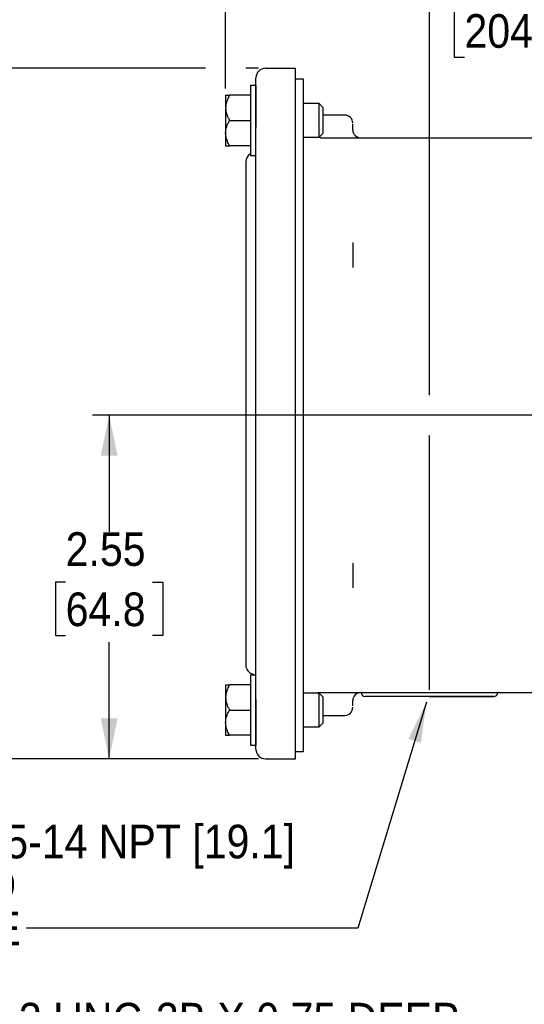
# Model space of a CAD drawing. Header units: inches. Extents: x 1.5 to 80, y 0 to 40.3.
# Tile 7 of 15: x 51.4 to 55.1, y 25.5 to 32.8. Entities that reach past the tile are written whole.
import ezdxf

# ---------------------------------------------------------------- set-up
doc = ezdxf.new("R2010")
doc.units = ezdxf.units.IN
doc.header["$MEASUREMENT"] = 0
doc.linetypes.add('SLD-Solid', pattern=[0])
doc.layers.add('SLD-0', color=7, linetype='Continuous')
doc.styles.add('SLDTEXTSTYLE0', font='GOTHIC.TTF', dxfattribs={"width": 0.913})
doc.styles.get("Standard").update_dxf_attribs({"font": 'GOTHIC.TTF'})
doc.dimstyles.new('SLDDIMSTYLE1', dxfattribs={"dimtxt": 0.25, "dimasz": 0.3, "dimexe": 0, "dimexo": 0.0625, "dimgap": 0.0625, "dimtad": 0, "dimtih": 1, "dimtoh": 1, "dimrnd": 1e-09, "dimzin": 12, "dimdsep": 46, "dimtxsty": 'SLDTEXTSTYLE0', "dimsah": 1, "dimcen": 0.09, "dimadec": 0, "dimazin": 3, "dimtfac": 1, "dimtofl": 0, "dimtmove": 0, "dimatfit": 3, "dimfxl": 0, "dimfrac": 2, "dimtolj": 1, "dimtzin": 12, "dimarcsym": 0})
doc.dimstyles.new('SLDDIMSTYLE3', dxfattribs={"dimtxt": 0.18, "dimasz": 0.3, "dimexe": 0, "dimexo": 0.0625, "dimgap": 0, "dimtad": 0, "dimtih": 1, "dimtoh": 1, "dimdec": 0, "dimrnd": 1e-09, "dimzin": 0, "dimdsep": 46, "dimtxsty": 'Standard', "dimsah": 1, "dimcen": 0.09, "dimadec": 0, "dimazin": 0, "dimtfac": 0.3, "dimtdec": 0, "dimtofl": 0, "dimtmove": 0, "dimatfit": 3, "dimfxl": 0, "dimfrac": 2, "dimtolj": 1, "dimtzin": 0, "dimarcsym": 0})
doc.dimstyles.new('SLDDIMSTYLE6', dxfattribs={"dimtxt": 0.25, "dimasz": 0.3, "dimexe": 0, "dimexo": 0.0625, "dimgap": 0.0625, "dimtad": 0, "dimtih": 1, "dimtoh": 1, "dimrnd": 1e-09, "dimzin": 12, "dimdsep": 46, "dimtxsty": 'SLDTEXTSTYLE0', "dimsah": 1, "dimcen": 0, "dimadec": 0, "dimazin": 3, "dimtfac": 1, "dimtofl": 0, "dimtmove": 0, "dimatfit": 3, "dimfxl": 0, "dimfrac": 2, "dimtolj": 1, "dimtzin": 12, "dimarcsym": 0})
doc.dimstyles.new('SLDDIMSTYLE7', dxfattribs={"dimtxt": 0.25, "dimasz": 0.3, "dimexe": 0, "dimexo": 0.0625, "dimgap": 0.0625, "dimtad": 0, "dimtih": 1, "dimtoh": 1, "dimrnd": 1e-09, "dimzin": 12, "dimdsep": 46, "dimtxsty": 'SLDTEXTSTYLE0', "dimsah": 1, "dimcen": 0, "dimadec": 0, "dimazin": 3, "dimtfac": 1, "dimtofl": 0, "dimtmove": 0, "dimatfit": 3, "dimfxl": 0, "dimfrac": 2, "dimtolj": 1, "dimtzin": 12, "dimarcsym": 0})

# ---------------------------------------------------------------- blocks, each defined once
blk = doc.blocks.new('_D_15')
at = {"layer": 'SLD-0'}
for p, q in [((54.4427, 30.0324), (54.4427, 37.3725)), ((60.5767, 35.4254), (60.5767, 37.3725)), ((54.4427, 37.2475), (56.8911, 37.2475)), ((57.0941, 37.2843), (57.0179, 37.2843)), ((57.0179, 37.2843), (57.0179, 36.8875)), ((57.9253, 37.2843), (58.0015, 37.2843)), ((58.0015, 37.2843), (58.0015, 36.8875)), ((60.5767, 37.2475), (58.1284, 37.2475)), ((57.0179, 36.8875), (57.0941, 36.8875)), ((58.0015, 36.8875), (57.9253, 36.8875)), ((60.5767, 34.8317), (60.5767, 35.1254)), ((54.4427, 27.8424), (54.4427, 29.7324))]:
    blk.add_line(p, q, dxfattribs=at)
for points in [[(54.4427, 37.2475), (54.7427, 37.185), (54.7427, 37.31)], [(60.5767, 37.2475), (60.2767, 37.31), (60.2767, 37.185)]]:
    blk.add_solid(points, dxfattribs=at)
at = {"layer": 'SLD-0', "char_height": 0.25, "attachment_point": 1, "style": 'SLDTEXTSTYLE0'}
for s, insert in [('6.13', (57.1865, 37.6545)), ('155.8', (57.0941, 37.2068))]:
    blk.add_mtext(s, dxfattribs=dict(at, insert=insert))
blk = doc.blocks.new('_D_18')
at = {"layer": 'SLD-0'}
for p, q in [((57.8072, 27.1778), (55.2074, 25.3963)), ((55.2074, 25.3963), (54.9574, 25.3963))]:
    blk.add_line(p, q, dxfattribs=at)
blk.add_solid([(57.8072, 27.1778), (57.5244, 27.0598), (57.5951, 26.9567)], dxfattribs=at)
at = {"layer": 'SLD-0', "insert": (50.2373, 25.5172), "char_height": 0.25, "attachment_point": 1, "style": 'SLDTEXTSTYLE0'}
blk.add_mtext('4X 1/2-13 UNC-2B X 0.75 DEEP', dxfattribs=at)
blk = doc.blocks.new('_D_22')
at = {"layer": 'SLD-0'}
for p, q in [((52.7777, 32.4601), (50.6698, 32.4601)), ((50.7948, 32.4601), (50.7948, 30.3059)), ((53.1727, 32.4601), (53.0777, 32.4601)), ((50.3792, 29.9319), (50.303, 29.9319)), ((50.303, 29.9319), (50.303, 29.535)), ((51.2104, 29.9319), (51.2866, 29.9319)), ((51.2866, 29.9319), (51.2866, 29.535)), ((50.303, 29.535), (50.3792, 29.535)), ((50.7948, 27.3301), (50.7948, 29.4842)), ((51.2866, 29.535), (51.2104, 29.535)), ((53.1727, 27.3301), (50.6698, 27.3301))]:
    blk.add_line(p, q, dxfattribs=at)
for points in [[(50.7948, 32.4601), (50.7323, 32.1601), (50.8573, 32.1601)], [(50.7948, 27.3301), (50.8573, 27.6301), (50.7323, 27.6301)]]:
    blk.add_solid(points, dxfattribs=at)
at = {"layer": 'SLD-0', "char_height": 0.25, "attachment_point": 1, "style": 'SLDTEXTSTYLE0'}
for s, insert in [('5.13', (50.4715, 30.302)), ('130.3', (50.3792, 29.8544))]:
    blk.add_mtext(s, dxfattribs=dict(at, insert=insert))
blk = doc.blocks.new('_D_23')
at = {"layer": 'SLD-0'}
for p, q in [((55.6274, 29.8824), (51.9366, 29.8824)), ((52.0616, 29.8824), (52.0616, 29.0171)), ((51.7383, 28.643), (51.6621, 28.643)), ((51.6621, 28.643), (51.6621, 28.2462)), ((52.3848, 28.643), (52.461, 28.643)), ((52.461, 28.643), (52.461, 28.2462)), ((51.6621, 28.2462), (51.7383, 28.2462)), ((52.461, 28.2462), (52.3848, 28.2462)), ((52.0616, 27.3301), (52.0616, 28.1954)), ((53.1727, 27.3301), (51.9366, 27.3301))]:
    blk.add_line(p, q, dxfattribs=at)
for points in [[(52.0616, 29.8824), (51.9991, 29.5824), (52.1241, 29.5824)], [(52.0616, 27.3301), (52.1241, 27.6301), (51.9991, 27.6301)]]:
    blk.add_solid(points, dxfattribs=at)
at = {"layer": 'SLD-0', "char_height": 0.25, "attachment_point": 1, "style": 'SLDTEXTSTYLE0'}
for s, insert in [('2.55', (51.7383, 29.0132)), ('64.8', (51.7383, 28.5655))]:
    blk.add_mtext(s, dxfattribs=dict(at, insert=insert))
blk = doc.blocks.new('_D_29')
at = {"layer": 'SLD-0'}
for p, q in [((54.7028, 32.9396), (54.6266, 32.9396)), ((54.6266, 32.9396), (54.6266, 32.5428)), ((55.534, 32.9396), (55.6102, 32.9396)), ((55.6102, 32.9396), (55.6102, 32.5428)), ((55.9364, 32.9028), (55.6864, 32.9028)), ((57.1992, 32.0808), (55.9364, 32.9028)), ((54.6266, 32.5428), (54.7028, 32.5428)), ((55.6102, 32.5428), (55.534, 32.5428))]:
    blk.add_line(p, q, dxfattribs=at)
blk.add_solid([(57.1992, 32.0808), (56.9819, 32.2969), (56.9137, 32.1921)], dxfattribs=at)
at = {"layer": 'SLD-0', "char_height": 0.25, "attachment_point": 1, "style": 'SLDTEXTSTYLE0'}
for s, insert in [('%%c', (54.6066, 33.3098)), ('8.06', (54.9836, 33.3098)), ('204.7', (54.7028, 32.8621))]:
    blk.add_mtext(s, dxfattribs=dict(at, insert=insert))
blk = doc.blocks.new('_D_30')
at = {"layer": 'SLD-0'}
for p, q in [((52.9277, 32.3099), (52.9277, 38.5536)), ((60.5767, 34.8317), (60.5767, 38.5536)), ((52.9277, 38.4286), (56.1336, 38.4286)), ((56.3366, 38.4654), (56.2604, 38.4654)), ((56.2604, 38.4654), (56.2604, 38.0686)), ((57.1678, 38.4654), (57.244, 38.4654)), ((57.244, 38.4654), (57.244, 38.0686)), ((60.5767, 38.4286), (57.3709, 38.4286)), ((56.2604, 38.0686), (56.3366, 38.0686)), ((57.244, 38.0686), (57.1678, 38.0686))]:
    blk.add_line(p, q, dxfattribs=at)
for points in [[(52.9277, 38.4286), (53.2277, 38.3661), (53.2277, 38.4911)], [(60.5767, 38.4286), (60.2767, 38.4911), (60.2767, 38.3661)]]:
    blk.add_solid(points, dxfattribs=at)
at = {"layer": 'SLD-0', "char_height": 0.25, "attachment_point": 1, "style": 'SLDTEXTSTYLE0'}
for s, insert in [('7.65', (56.429, 38.8356)), ('194.3', (56.3366, 38.3879))]:
    blk.add_mtext(s, dxfattribs=dict(at, insert=insert))
blk = doc.blocks.new('_D_31')
at = {"layer": 'SLD-0'}
for p, q in [((52.9277, 32.6101), (52.9277, 39.4985)), ((65.9697, 36.5314), (65.9697, 39.4985)), ((52.9277, 39.3735), (58.8301, 39.3735)), ((59.0331, 39.4103), (58.9569, 39.4103)), ((58.9569, 39.4103), (58.9569, 39.0135)), ((59.8643, 39.4103), (59.9405, 39.4103)), ((59.9405, 39.4103), (59.9405, 39.0135)), ((65.9697, 39.3735), (60.0674, 39.3735)), ((58.9569, 39.0135), (59.0331, 39.0135)), ((59.9405, 39.0135), (59.8643, 39.0135)), ((65.9697, 31.8153), (65.9697, 36.2314)), ((52.9277, 32.3099), (52.9277, 32.3101)), ((65.9697, 30.6067), (65.9697, 31.5153)), ((65.9697, 29.9324), (65.9697, 30.3067))]:
    blk.add_line(p, q, dxfattribs=at)
for points in [[(52.9277, 39.3735), (53.2277, 39.311), (53.2277, 39.436)], [(65.9697, 39.3735), (65.6697, 39.436), (65.6697, 39.311)]]:
    blk.add_solid(points, dxfattribs=at)
at = {"layer": 'SLD-0', "char_height": 0.25, "attachment_point": 1, "style": 'SLDTEXTSTYLE0'}
for s, insert in [('13.04', (59.0331, 39.7804)), ('331.3', (59.0331, 39.3328))]:
    blk.add_mtext(s, dxfattribs=dict(at, insert=insert))
blk = doc.blocks.new('SW_NOTE_3')
at = {"layer": 'SLD-0', "color": 0, "char_height": 0.25, "attachment_point": 1, "style": 'SLDTEXTSTYLE0'}
for s, insert in [('%%c', (-0.9603, 0.7696)), ('0.75-14 NPT [19.1]', (-0.5833, 0.7696)), (' LEAD', (-0.9603, 0.4463)), (' HOLE', (-0.9603, 0.123))]:
    blk.add_mtext(s, dxfattribs=dict(at, insert=insert))

msp = doc.modelspace()

# ---------------------------------------------------------------- linework, layer by layer
at = {"layer": 'SLD-0', "linetype": 'SLD-Solid', "lineweight": 25}
for p, q in [((53.22272, 32.4601), (53.44772, 32.4601)), ((53.44772, 32.0201), (53.44772, 32.4601)), ((53.15272, 32.33239), (53.11272, 32.33239)), ((53.11272, 32.33239), (53.11272, 31.81239)), ((53.15272, 32.33239), (53.15272, 32.0201)), ((53.44772, 32.38239), (53.50272, 32.38239)), ((53.50272, 32.38239), (53.50272, 32.00239)), ((52.92772, 32.25989), (52.92772, 32.16614)), ((53.11272, 32.25989), (52.95673, 32.25989)), ((53.62272, 32.19739), (53.50272, 32.19739)), ((53.65272, 32.16739), (53.62272, 32.19739)), ((53.62272, 31.94739), (53.62272, 32.19739)), ((52.92772, 32.16614), (52.92772, 31.97864)), ((53.65272, 32.07239), (53.65272, 32.16739)), ((53.81272, 32.11239), (53.65272, 32.11239)), ((52.95673, 32.07239), (53.11272, 32.07239)), ((53.65272, 31.97739), (53.65272, 32.07239)), ((52.92772, 31.97864), (52.92772, 31.88489)), ((53.15272, 27.7701), (53.15272, 32.0201)), ((53.44772, 27.7701), (53.44772, 32.0201)), ((53.50272, 32.00239), (53.50272, 27.76239)), ((53.62272, 31.94739), (53.65272, 31.97739)), ((53.50272, 31.94739), (53.62272, 31.94739)), ((53.63272, 31.94239), (56.05569, 31.94239)), ((53.11272, 31.88489), (52.95673, 31.88489)), ((53.11272, 31.81239), (53.15272, 31.81239)), ((53.07772, 31.4501), (53.07772, 28.3401)), ((53.15272, 27.95239), (53.11272, 27.95239)), ((53.11272, 27.95239), (53.11272, 27.43239)), ((52.92772, 27.87989), (52.92772, 27.78614)), ((53.11272, 27.87989), (52.95673, 27.87989)), ((53.62272, 27.81739), (53.50272, 27.81739)), ((53.65272, 27.78739), (53.62272, 27.81739)), ((53.62272, 27.56739), (53.62272, 27.81739)), ((53.63272, 27.82239), (56.05569, 27.82239)), ((52.92772, 27.78614), (52.92772, 27.59864)), ((53.15272, 27.7701), (53.15272, 27.43239)), ((53.44772, 27.3301), (53.44772, 27.7701)), ((53.50272, 27.76239), (53.50272, 27.38239)), ((53.65272, 27.69239), (53.65272, 27.78739)), ((52.95673, 27.69239), (53.11272, 27.69239)), ((53.65272, 27.59739), (53.65272, 27.69239)), ((53.65272, 27.65239), (53.81272, 27.65239)), ((52.92772, 27.59864), (52.92772, 27.50489)), ((53.62272, 27.56739), (53.65272, 27.59739)), ((53.11272, 27.50489), (52.95673, 27.50489)), ((53.50272, 27.56739), (53.62272, 27.56739)), ((53.11272, 27.43239), (53.15272, 27.43239)), ((53.50272, 27.38239), (53.44772, 27.38239)), ((53.22272, 27.3301), (53.44772, 27.3301))]:
    msp.add_line(p, q, dxfattribs=at)
at = {"layer": 'SLD-0'}
msp.add_line((54.44272, 27.79239), (54.92054, 27.79239), dxfattribs=at)
at = {"layer": 'SLD-0', "linetype": 'SLD-Solid', "lineweight": 25, "flags": 128}
for points in [[(53.63272, 31.94239), (53.60736, 31.94488), (53.59702, 31.94739)], [(53.63272, 27.82239), (53.60736, 27.81989), (53.59702, 27.81739)]]:
    msp.add_lwpolyline(points, dxfattribs=at)
at = {"layer": 'SLD-0', "linetype": 'SLD-Solid', "lineweight": 25}
for centre, radius, start, end in [((53.22272, 32.3901), 0.07, 90, 180), ((53.81272, 32.05239), 0.06, 0, 90), ((53.93272, 32.00239), 0.06, 180, 270), ((53.14772, 31.76447), 0.07, 120, 180), ((53.14772, 28.02572), 0.07, 180, 253.39845), ((53.11772, 27.9251), 0.035, 51.229852, 73.39845), ((53.93272, 27.76239), 0.06, 90, 180), ((53.96491, 27.82239), 0.03, 180, 270), ((54.92054, 27.82239), 0.03, 270, 0), ((53.81272, 27.71239), 0.06, 270, 360), ((53.22272, 27.4001), 0.07, 180, 270)]:
    msp.add_arc(centre, radius, start, end, dxfattribs=at)
for points, knots in [([(53.15272, 32.0201), (53.15272, 32.02386), (53.15272, 32.03139), (53.15272, 32.04266), (53.15272, 32.0539), (53.15272, 32.06511), (53.15272, 32.07629), (53.15272, 32.09551), (53.15272, 32.1225), (53.15272, 32.15697), (53.15272, 32.19059), (53.15272, 32.2341), (53.15272, 32.2836), (53.15272, 32.32377), (53.15272, 32.34919), (53.15272, 32.36449), (53.15272, 32.37625), (53.15272, 32.38348), (53.15272, 32.38756), (53.15272, 32.3897), (53.15272, 32.38997), (53.15272, 32.3901)], [0, 0, 0, 0, 0.01945297, 0.03887173, 0.05827436, 0.077679, 0.09710376, 0.1165667, 0.17831238, 0.24009362, 0.30441349, 0.36876906, 0.50000668, 0.63124431, 0.69556419, 0.75991976, 0.82166544, 0.88344667, 0.92231399, 0.96111672, 1, 1, 1, 1]), ([(52.95673, 32.25989), (52.94825, 32.24519), (52.94104, 32.23017), (52.93333, 32.20682), (52.93128, 32.19891), (52.92847, 32.18273), (52.92772, 32.17443), (52.92772, 32.16614)], [0, 0, 0, 0, 0.5, 0.5, 0.75, 0.75, 1, 1, 1, 1]), ([(52.92772, 32.25989), (52.92772, 32.25989), (52.93065, 32.25989), (52.93838, 32.25989), (52.94151, 32.25989), (52.94857, 32.25989), (52.9525, 32.25989), (52.95673, 32.25989)], [0, 0, 0, 0, 0.5, 0.5, 0.75, 0.75, 1, 1, 1, 1]), ([(52.92772, 32.16614), (52.92772, 32.14967), (52.93065, 32.13365), (52.93838, 32.11012), (52.94151, 32.10235), (52.94857, 32.08717), (52.9525, 32.07972), (52.95673, 32.07239)], [0, 0, 0, 0, 0.5, 0.5, 0.75, 0.75, 1, 1, 1, 1]), ([(52.92772, 31.97864), (52.92772, 31.9951), (52.93065, 32.01112), (52.93838, 32.03465), (52.94151, 32.04242), (52.94857, 32.05761), (52.9525, 32.06505), (52.95673, 32.07239)], [0, 0, 0, 0, 0.5, 0.5, 0.75, 0.75, 1, 1, 1, 1]), ([(53.87272, 32.00239), (53.87272, 32.00949), (53.87272, 32.02392), (53.87272, 32.03781), (53.87272, 32.04229), (53.87272, 32.0437)], [0, 0, 0, 0, 0.3989974, 0.8106359, 1, 1, 1, 1]), ([(52.95673, 31.88489), (52.94825, 31.89958), (52.94104, 31.9146), (52.93333, 31.93795), (52.93128, 31.94587), (52.92847, 31.96204), (52.92772, 31.97034), (52.92772, 31.97864)], [0, 0, 0, 0, 0.5, 0.5, 0.75, 0.75, 1, 1, 1, 1]), ([(52.92772, 31.88489), (52.92772, 31.88489), (52.93065, 31.88489), (52.93838, 31.88489), (52.94151, 31.88489), (52.94857, 31.88489), (52.9525, 31.88489), (52.95673, 31.88489)], [0, 0, 0, 0, 0.5, 0.5, 0.75, 0.75, 1, 1, 1, 1]), ([(53.07772, 31.76447), (53.07772, 31.76447), (53.07772, 31.73135), (53.07772, 31.61344), (53.07772, 31.53347), (53.07772, 31.4501)], [0, 0, 0, 0, 0.5, 0.5, 1, 1, 1, 1]), ([(53.07772, 28.3401), (53.07772, 28.25672), (53.07772, 28.17676), (53.07772, 28.05884), (53.07772, 28.02572), (53.07772, 28.02572)], [0, 0, 0, 0, 0.5, 0.5, 1, 1, 1, 1]), ([(52.95673, 27.87989), (52.94825, 27.86519), (52.94104, 27.85017), (52.93333, 27.82682), (52.93128, 27.81891), (52.92847, 27.80273), (52.92772, 27.79443), (52.92772, 27.78614)], [0, 0, 0, 0, 0.5, 0.5, 0.75, 0.75, 1, 1, 1, 1]), ([(52.92772, 27.87989), (52.92772, 27.87989), (52.93065, 27.87989), (52.93838, 27.87989), (52.94151, 27.87989), (52.94857, 27.87989), (52.9525, 27.87989), (52.95673, 27.87989)], [0, 0, 0, 0, 0.5, 0.5, 0.75, 0.75, 1, 1, 1, 1]), ([(52.92772, 27.78614), (52.92772, 27.76967), (52.93065, 27.75365), (52.93838, 27.73012), (52.94151, 27.72235), (52.94857, 27.70717), (52.9525, 27.69972), (52.95673, 27.69239)], [0, 0, 0, 0, 0.5, 0.5, 0.75, 0.75, 1, 1, 1, 1]), ([(53.15272, 27.4001), (53.15272, 27.40013), (53.15272, 27.4002), (53.15272, 27.40073), (53.15272, 27.40158), (53.15272, 27.40279), (53.15272, 27.40433), (53.15272, 27.40759), (53.15272, 27.41394), (53.15272, 27.4257), (53.15272, 27.441), (53.15272, 27.46642), (53.15272, 27.5066), (53.15272, 27.55609), (53.15272, 27.5996), (53.15272, 27.63321), (53.15272, 27.66769), (53.15272, 27.69834), (53.15272, 27.72504), (53.15272, 27.74753), (53.15272, 27.76257), (53.15272, 27.7701)], [0, 0, 0, 0, 0.01945297, 0.03887173, 0.05827436, 0.077679, 0.09710376, 0.1165667, 0.17831238, 0.24009362, 0.30441349, 0.36876906, 0.50000668, 0.63124431, 0.69556419, 0.75991976, 0.82166544, 0.88344667, 0.92231399, 0.96111672, 1, 1, 1, 1]), ([(53.87272, 27.72314), (53.87272, 27.72395), (53.87272, 27.72791), (53.87272, 27.74094), (53.87272, 27.75531), (53.87272, 27.76239)], [0, 0, 0, 0, 0.1142391, 0.5640259, 1, 1, 1, 1]), ([(54.44272, 27.79239), (54.43855, 27.79239), (54.43022, 27.79239), (54.41774, 27.79239), (54.40528, 27.79239), (54.39286, 27.79239), (54.38046, 27.79239), (54.3681, 27.79239), (54.34467, 27.79239), (54.31048, 27.79239), (54.26597, 27.79239), (54.22255, 27.79239), (54.16636, 27.79239), (54.10244, 27.79239), (54.05056, 27.79239), (54.01774, 27.79239), (53.99798, 27.79239), (53.98279, 27.79239), (53.97403, 27.79239), (53.96923, 27.79239), (53.96675, 27.79239), (53.9652, 27.79239), (53.96501, 27.79239), (53.96491, 27.79239)], [0, 0, 0, 0, 0.0166775, 0.0333277, 0.0499618, 0.0665914, 0.0832279, 0.0998825, 0.1165669, 0.178316, 0.2400927, 0.304416, 0.3687669, 0.5000034, 0.6312398, 0.6955631, 0.7599141, 0.8216632, 0.8834399, 0.9126001, 0.941706, 0.970819, 1, 1, 1, 1]), ([(54.92054, 27.79239), (54.92051, 27.79239), (54.92044, 27.79239), (54.91994, 27.79239), (54.91913, 27.79239), (54.91799, 27.79239), (54.91652, 27.79239), (54.91473, 27.79239), (54.91071, 27.79239), (54.90266, 27.79239), (54.88748, 27.79239), (54.86771, 27.79239), (54.83489, 27.79239), (54.783, 27.79239), (54.71909, 27.79239), (54.6629, 27.79239), (54.61949, 27.79239), (54.57497, 27.79239), (54.53775, 27.79239), (54.50811, 27.79239), (54.4864, 27.79239), (54.46459, 27.79239), (54.45002, 27.79239), (54.44272, 27.79239)], [0, 0, 0, 0, 0.0166741, 0.033322, 0.049955, 0.0665846, 0.0832222, 0.0998792, 0.1165669, 0.1783161, 0.2400927, 0.304416, 0.368767, 0.5000034, 0.6312398, 0.6955631, 0.7599141, 0.8216632, 0.8834398, 0.9126053, 0.941713, 0.9708242, 1, 1, 1, 1]), ([(52.92772, 27.59864), (52.92772, 27.6151), (52.93065, 27.63112), (52.93838, 27.65465), (52.94151, 27.66242), (52.94857, 27.67761), (52.9525, 27.68505), (52.95673, 27.69239)], [0, 0, 0, 0, 0.5, 0.5, 0.75, 0.75, 1, 1, 1, 1]), ([(52.95673, 27.50489), (52.94825, 27.51958), (52.94104, 27.5346), (52.93333, 27.55795), (52.93128, 27.56587), (52.92847, 27.58204), (52.92772, 27.59034), (52.92772, 27.59864)], [0, 0, 0, 0, 0.5, 0.5, 0.75, 0.75, 1, 1, 1, 1]), ([(52.92772, 27.50489), (52.92772, 27.50489), (52.93065, 27.50489), (52.93838, 27.50489), (52.94151, 27.50489), (52.94857, 27.50489), (52.9525, 27.50489), (52.95673, 27.50489)], [0, 0, 0, 0, 0.5, 0.5, 0.75, 0.75, 1, 1, 1, 1])]:
    msp.add_open_spline(points, degree=3, knots=knots, dxfattribs=at)
for points in [[(53.87272, 31.16458), (53.87272, 31.14429), (53.87272, 31.10959), (53.87272, 31.07239)], [(53.87272, 31.07239), (53.87272, 31.03518), (53.87272, 31.00049), (53.87272, 30.98019)], [(53.87272, 28.78458), (53.87272, 28.76429), (53.87272, 28.72959), (53.87272, 28.69239)], [(53.87272, 28.69239), (53.87272, 28.65518), (53.87272, 28.62049), (53.87272, 28.60019)]]:
    msp.add_open_spline(points, degree=3, dxfattribs=at)

# ---------------------------------------------------------------- block references
at = {"layer": 'SLD-0'}
msp.add_blockref('SW_NOTE_3', (51.44784, 26.07058), dxfattribs=at)

# ---------------------------------------------------------------- dimensions: what is measured, and where the dimension line sits
for base, p1, p2, picture, middle in [((52.92772, 39.37352), (65.96972, 29.88239), (52.92772, 32.25989), '_D_31', (59.44872, 39.37352)), ((60.57672, 38.42864), (52.92772, 32.25989), (60.57672, 34.7817), '_D_30', (56.75222, 38.42864)), ((60.57672, 37.24754), (54.44272, 27.79239), (60.57672, 34.7817), '_D_15', (57.50972, 37.24754))]:
    dim = msp.add_linear_dim(base=base, p1=p1, p2=p2, dimstyle='SLDDIMSTYLE1', dxfattribs=at)
    dim.commit()
    dim.dimension.update_dxf_attribs({"geometry": picture, "text_midpoint": middle, "dimtype": 160})
dim = msp.add_diameter_dim_2p(p1=(63.95425, 27.68393), p2=(57.1992, 32.08085), dimstyle='SLDDIMSTYLE7', dxfattribs=at)
dim.commit()
dim.dimension.update_dxf_attribs({"geometry": '_D_29', "text_midpoint": (55.11839, 32.90284), "dimtype": 163})
for base, p2, picture, middle in [((50.79481, 32.4601), (53.22272, 32.4601), '_D_22', (50.79481, 29.8951)), ((52.06158, 29.88239), (55.67741, 29.88239), '_D_23', (52.06158, 28.60624))]:
    dim = msp.add_linear_dim(base=base, p1=(53.22272, 27.3301), p2=p2, angle=90, dimstyle='SLDDIMSTYLE1', dxfattribs=at)
    dim.commit()
    dim.dimension.update_dxf_attribs({"geometry": picture, "text_midpoint": middle, "dimtype": 160})
dim = msp.add_diameter_dim_2p(p1=(58.21969, 27.46044), p2=(57.80723, 27.17781), text='4X 1/2-13 UNC-2B X 0.75 DEEP', dimstyle='SLDDIMSTYLE6', override={"dimpost": '<>'}, dxfattribs=at)
dim.commit()
dim.dimension.update_dxf_attribs({"geometry": '_D_18', "text_midpoint": (52.59735, 25.39632), "dimtype": 163})

# ---------------------------------------------------------------- leaders
msp.add_leader([(54.41944, 27.7497), (53.91028, 26.07058), (51.44784, 26.07058)], dimstyle='SLDDIMSTYLE3', dxfattribs=at)

doc.saveas('drawing.dxf')
